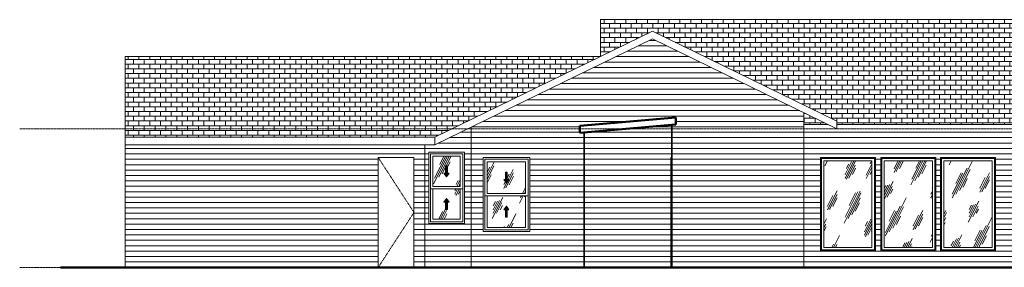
# Model space of a CAD drawing. Header units: inches. Extents: x -1091 to 695, y -12 to 235.
# Tile 1 of 2: x -1091 to -374, y 0 to 180. Entities that reach past the tile are written whole.
import ezdxf

# ---------------------------------------------------------------- set-up
doc = ezdxf.new("R2010")
doc.units = ezdxf.units.IN
doc.header["$MEASUREMENT"] = 0
doc.linetypes.add('Center 1_4_', pattern=[0.53125, 0.25, -0.09375, 0.09375, -0.09375])
doc.linetypes.add('Dash', pattern=[0.23622, 0.11811, -0.11811])
for name, color, linetype, lineweight in [('A-DETL', 90, 'Continuous', 9), ('A-DETL-GENF', 92, 'Continuous', 9), ('A-DOOR', 31, 'Continuous', 9), ('A-FLOR-LEVL', 51, 'Continuous', 9), ('A-GLAZ', 151, 'Continuous', 9), ('A-ROOF', 132, 'Continuous', 9), ('A-ROOF-PATT', 132, 'Continuous', 9), ('A-WALL', 90, 'Continuous', 9), ('A-WALL-PATT', 111, 'Continuous', 9)]:
    doc.layers.add(name, color=color, linetype=linetype, lineweight=lineweight)
pattern_1 = [(0, (-1011.727, 0), (0, 3.937), [])]
pattern_2 = [(0, (-759.227, 0), (0, 3.937), [])]
pattern_3 = [(0, (-677.727, 0), (0, 3.937), [])]
pattern_4 = [(63.435, (-80.22, 47.244), (-13.9102, 41.7304), [17.28, -10.368, 17.28, -10.368, -21.98]), (63.435, (-80.22, 47.244), (-13.9102, 41.7304), [-55.296, 0.253, -21.727]), (63.435, (-80.22, 47.244), (-13.9102, 41.7304), [0.253, -55.043, 6.912, -15.068]), (63.435, (-81.083, 48.108), (-13.9102, 41.7304), [13.824, -17.28, 10.368, -10.368, -25.436]), (63.435, (-81.083, 48.108), (-13.9102, 41.7304), [-51.84, 0.253, -25.183]), (63.435, (-81.083, 48.108), (-13.9102, 41.7304), [0.253, -51.587, 12.096, -13.34]), (63.435, (-81.083, 50.7), (-13.9102, 41.7304), [10.368, -20.736, 6.912, -10.368, -28.892]), (63.435, (-81.083, 50.7), (-13.9102, 41.7304), [-48.384, 0.253, -28.639]), (63.435, (-81.083, 50.7), (-13.9102, 41.7304), [0.253, -48.131, 15.552, -13.34]), (63.435, (-78.49, 48.108), (-13.9102, 41.7304), [10.368, -20.736, 8.64, -37.532]), (63.435, (-75.9, 50.7), (-13.9102, 41.7304), [5.184, -25.92, 3.456, -42.716]), (63.435, (-80.22, 55.02), (-13.9102, 41.7304), [3.456, -25.92, 3.456, -13.824, -30.62]), (63.435, (-80.22, 55.02), (-13.9102, 41.7304), [-46.656, 0.253, -30.367]), (63.435, (-80.22, 55.02), (-13.9102, 41.7304), [0.253, -46.403, 8.64, -21.98]), (63.435, (-64.667, 52.428), (-13.9102, 41.7304), [17.28, -25.92, 20.736, -13.686]), (63.435, (-64.667, 49.836), (-13.9102, 41.7304), [24.192, -17.28, 25.92, -10.23]), (63.435, (-62.94, 50.7), (-13.9102, 41.7304), [27.648, -13.824, 20.736, -15.068]), (63.435, (-60.347, 53.292), (-13.9102, 41.7304), [17.28, -24.192, 13.824, -21.98]), (63.435, (-62.94, 58.476), (-13.9102, 41.7304), [8.64, -34.56, 10.368, -23.708]), (63.435, (-57.755, 55.884), (-13.9102, 41.7304), [6.912, -34.56, 6.912, -28.892])]

# ---------------------------------------------------------------- blocks, each defined once
blk = doc.blocks.new('Planitar-Double-Hung-Single - Default 1-4192178-Left')
at = {"layer": 'A-DETL-GENF'}
h = blk.add_hatch(dxfattribs=at)
h.set_pattern_fill('FP_10', color=256, style=0, pattern_type=2)
h.set_pattern_definition(pattern_4)
h.paths.add_polyline_path([(-781.87, 58.87), (-770, 58.87), (-770, 81), (-790, 81), (-790, 58.87), (-783.67, 58.87)], flags=0)
h.paths.add_polyline_path([(-780, 65.94), (-781.87, 68.6), (-780.67, 68.6), (-780.67, 73.94), (-779.34, 73.94), (-779.34, 68.6), (-778.14, 68.6), (-779.34, 66.89)], flags=0)
for points in [[(-780, 65.94), (-778.14, 68.6), (-779.34, 68.6), (-779.34, 73.94), (-780.67, 73.94), (-780.67, 68.6), (-781.87, 68.6)], [(-780.67, 42.06), (-779.34, 42.06), (-779.34, 47.4), (-778.14, 47.4), (-780, 50.06), (-781.87, 47.4), (-780.67, 47.4), (-780.67, 45.09)]]:
    blk.add_hatch(color=256, dxfattribs=at).paths.add_polyline_path(points, flags=0)
h = blk.add_hatch(dxfattribs=at)
h.set_pattern_fill('FP_10', color=256, style=0, pattern_type=2)
h.set_pattern_definition(pattern_4)
h.paths.add_polyline_path([(-770, 35), (-770, 57.12), (-790, 57.12), (-790, 35), (-779.34, 35)], flags=0)
h.paths.add_polyline_path([(-779.34, 42.06), (-780.67, 42.06), (-780.67, 47.4), (-781.87, 47.4), (-780, 50.06), (-778.14, 47.4), (-779.34, 47.4), (-779.34, 44.33)], flags=0)
for p, q in [((-780.67, 73.94), (-780.67, 68.6)), ((-779.34, 73.94), (-780.67, 73.94)), ((-779.34, 73.94), (-780.67, 73.94)), ((-780.67, 73.94), (-780.67, 68.6)), ((-779.34, 73.94), (-779.34, 68.6)), ((-779.34, 68.6), (-779.34, 73.94)), ((-780.67, 68.6), (-781.87, 68.6)), ((-780, 65.94), (-781.87, 68.6)), ((-780.67, 68.6), (-781.87, 68.6)), ((-781.87, 68.6), (-780, 65.94)), ((-780, 65.94), (-778.14, 68.6)), ((-780, 65.94), (-778.14, 68.6)), ((-778.14, 68.6), (-779.34, 68.6)), ((-778.14, 68.6), (-779.34, 68.6)), ((-780, 50.06), (-781.87, 47.4)), ((-780, 50.06), (-781.87, 47.4)), ((-781.87, 47.4), (-780.67, 47.4)), ((-781.87, 47.4), (-780.67, 47.4)), ((-780.67, 42.06), (-780.67, 47.4)), ((-780.67, 47.4), (-780.67, 42.06)), ((-780, 50.06), (-778.14, 47.4)), ((-778.14, 47.4), (-780, 50.06)), ((-779.34, 47.4), (-778.14, 47.4)), ((-779.34, 42.06), (-779.34, 47.4)), ((-779.34, 42.06), (-779.34, 47.4)), ((-779.34, 47.4), (-778.14, 47.4)), ((-780.67, 42.06), (-779.34, 42.06)), ((-780.67, 42.06), (-779.34, 42.06))]:
    blk.add_line(p, q, dxfattribs=at)
at = {"layer": 'A-GLAZ'}
for p, q in [((-793, 84), (-767, 84)), ((-793, 32), (-793, 84)), ((-791.75, 82.75), (-791.75, 33.25)), ((-768.25, 82.75), (-791.75, 82.75)), ((-790, 58.87), (-790, 81)), ((-770, 81), (-790, 81)), ((-770, 58.87), (-770, 81)), ((-768.25, 33.25), (-768.25, 82.75)), ((-767, 84), (-767, 32)), ((-790, 58.87), (-770, 58.87)), ((-768.25, 57.12), (-791.75, 57.12)), ((-790, 35), (-790, 57.12)), ((-770, 35), (-770, 57.12)), ((-767, 32), (-793, 32)), ((-791.75, 33.25), (-768.25, 33.25)), ((-790, 35), (-770, 35))]:
    blk.add_line(p, q, dxfattribs=at)
blk = doc.blocks.new('Planitar-Double-Hung-Single - Default 1-4193591-Left')
at = {"layer": 'A-DETL-GENF'}
h = blk.add_hatch(dxfattribs=at)
h.set_pattern_fill('FP_10', color=256, style=0, pattern_type=2)
h.set_pattern_definition(pattern_4)
h.paths.add_polyline_path([(-722.46, 53.87), (-722.46, 77), (-750.46, 77), (-750.46, 53.87), (-727.34, 53.87)], flags=0)
h.paths.add_polyline_path([(-736.46, 61.44), (-738.33, 64.1), (-737.13, 64.1), (-737.13, 69.44), (-735.8, 69.44), (-735.8, 64.1), (-734.6, 64.1), (-735.82, 62.36)], flags=0)
for points in [[(-736.46, 61.44), (-734.6, 64.1), (-735.8, 64.1), (-735.8, 69.44), (-737.13, 69.44), (-737.13, 64.1), (-738.33, 64.1)], [(-735.8, 36.56), (-735.8, 41.9), (-734.6, 41.9), (-736.46, 44.56), (-738.33, 41.9), (-737.13, 41.9), (-737.13, 36.56)]]:
    blk.add_hatch(color=256, dxfattribs=at).paths.add_polyline_path(points, flags=0)
h = blk.add_hatch(dxfattribs=at)
h.set_pattern_fill('FP_10', color=256, style=0, pattern_type=2)
h.set_pattern_definition(pattern_4)
h.paths.add_polyline_path([(-737.13, 29), (-722.46, 29), (-722.46, 52.12), (-750.46, 52.12), (-750.46, 29)], flags=0)
h.paths.add_polyline_path([(-735.8, 36.56), (-737.13, 36.56), (-737.13, 41.9), (-738.33, 41.9), (-736.46, 44.56), (-734.6, 41.9), (-735.8, 41.9), (-735.8, 37.46)], flags=0)
for p, q in [((-737.13, 69.44), (-737.13, 64.1)), ((-735.8, 69.44), (-737.13, 69.44)), ((-735.8, 69.44), (-737.13, 69.44)), ((-737.13, 69.44), (-737.13, 64.1)), ((-735.8, 69.44), (-735.8, 64.1)), ((-735.8, 64.1), (-735.8, 69.44)), ((-737.13, 64.1), (-738.33, 64.1)), ((-736.46, 61.44), (-738.33, 64.1)), ((-737.13, 64.1), (-738.33, 64.1)), ((-738.33, 64.1), (-736.46, 61.44)), ((-736.46, 61.44), (-734.6, 64.1)), ((-736.46, 61.44), (-734.6, 64.1)), ((-734.6, 64.1), (-735.8, 64.1)), ((-734.6, 64.1), (-735.8, 64.1)), ((-736.46, 44.56), (-738.33, 41.9)), ((-736.46, 44.56), (-738.33, 41.9)), ((-736.46, 44.56), (-734.6, 41.9)), ((-734.6, 41.9), (-736.46, 44.56)), ((-738.33, 41.9), (-737.13, 41.9)), ((-738.33, 41.9), (-737.13, 41.9)), ((-737.13, 36.56), (-737.13, 41.9)), ((-737.13, 41.9), (-737.13, 36.56)), ((-737.13, 36.56), (-735.8, 36.56)), ((-737.13, 36.56), (-735.8, 36.56)), ((-735.8, 41.9), (-734.6, 41.9)), ((-735.8, 36.56), (-735.8, 41.9)), ((-735.8, 36.56), (-735.8, 41.9)), ((-735.8, 41.9), (-734.6, 41.9))]:
    blk.add_line(p, q, dxfattribs=at)
at = {"layer": 'A-GLAZ'}
for p, q in [((-753.46, 80), (-719.46, 80)), ((-753.46, 26), (-753.46, 80)), ((-719.46, 80), (-719.46, 26)), ((-752.21, 78.75), (-752.21, 27.25)), ((-720.71, 78.75), (-752.21, 78.75)), ((-750.46, 53.87), (-750.46, 77)), ((-722.46, 77), (-750.46, 77)), ((-722.46, 53.87), (-722.46, 77)), ((-720.71, 27.25), (-720.71, 78.75)), ((-720.71, 52.12), (-752.21, 52.12)), ((-750.46, 53.87), (-722.46, 53.87)), ((-750.46, 29), (-750.46, 52.12)), ((-722.46, 29), (-722.46, 52.12)), ((-750.46, 29), (-722.46, 29)), ((-719.46, 26), (-753.46, 26)), ((-752.21, 27.25), (-720.71, 27.25))]:
    blk.add_line(p, q, dxfattribs=at)
blk = doc.blocks.new('Planitar-Fixed - Default 1-4194237-Left')
at = {"layer": 'A-GLAZ'}
h = blk.add_hatch(dxfattribs=at)
h.set_pattern_fill('FP_10', color=256, style=0, pattern_type=2)
h.set_pattern_definition(pattern_4)
h.paths.add_polyline_path([(-470.42, 14.48), (-470.42, 77.52), (-505.46, 77.52), (-505.46, 14.48)], flags=0)
for p, q in [((-467.94, 80), (-507.94, 80)), ((-507.94, 80), (-507.94, 12)), ((-507.19, 12.75), (-507.19, 79.25)), ((-507.19, 79.25), (-468.69, 79.25)), ((-468.69, 79.25), (-468.69, 12.75)), ((-467.94, 12), (-467.94, 80)), ((-505.46, 14.48), (-505.46, 77.52)), ((-505.46, 77.52), (-470.42, 77.52)), ((-470.42, 77.52), (-470.42, 14.48)), ((-470.42, 14.48), (-505.46, 14.48)), ((-507.94, 12), (-467.94, 12)), ((-468.69, 12.75), (-507.19, 12.75))]:
    blk.add_line(p, q, dxfattribs=at)
blk = doc.blocks.new('Planitar-Fixed - Default 1-V1-Left')
at = {"layer": 'A-GLAZ'}
h = blk.add_hatch(dxfattribs=at)
h.set_pattern_fill('FP_10', color=256, style=0, pattern_type=2)
h.set_pattern_definition(pattern_4)
h.paths.add_polyline_path([(-461.5, 14.48), (-426.46, 14.48), (-426.46, 77.52), (-461.5, 77.52), (-461.5, 45.09)], flags=0)
for p, q in [((-423.98, 80), (-463.98, 80)), ((-463.98, 80), (-463.98, 12)), ((-463.23, 12.75), (-463.23, 79.25)), ((-463.23, 79.25), (-424.73, 79.25)), ((-424.73, 79.25), (-424.73, 12.75)), ((-423.98, 12), (-423.98, 80)), ((-461.5, 14.48), (-461.5, 77.52)), ((-461.5, 77.52), (-426.46, 77.52)), ((-426.46, 77.52), (-426.46, 14.48)), ((-426.46, 14.48), (-461.5, 14.48)), ((-463.98, 12), (-423.98, 12)), ((-424.73, 12.75), (-463.23, 12.75))]:
    blk.add_line(p, q, dxfattribs=at)
blk = doc.blocks.new('Planitar-Fixed - Default 1-V2-Left')
at = {"layer": 'A-GLAZ'}
h = blk.add_hatch(dxfattribs=at)
h.set_pattern_fill('FP_10', color=256, style=0, pattern_type=2)
h.set_pattern_definition(pattern_4)
h.paths.add_polyline_path([(-418.04, 14.48), (-383, 14.48), (-383, 77.52), (-418.04, 77.52), (-418.04, 45.09)], flags=0)
for p, q in [((-380.52, 80), (-420.52, 80)), ((-420.52, 80), (-420.52, 12)), ((-419.77, 12.75), (-419.77, 79.25)), ((-419.77, 79.25), (-381.27, 79.25)), ((-381.27, 79.25), (-381.27, 12.75)), ((-380.52, 12), (-380.52, 80)), ((-418.04, 14.48), (-418.04, 77.52)), ((-418.04, 77.52), (-383, 77.52)), ((-383, 77.52), (-383, 14.48)), ((-383, 14.48), (-418.04, 14.48)), ((-420.52, 12), (-380.52, 12)), ((-381.27, 12.75), (-419.77, 12.75))]:
    blk.add_line(p, q, dxfattribs=at)
blk = doc.blocks.new('Planitar - Single Door_Flush Panel - 2_-2_ x 6_-8_-4191490-Left')
at = {"layer": 'A-DOOR', "linetype": 'Dash'}
for p, q in [((-829.73, 80), (-803.73, 40)), ((-803.73, 40), (-829.73, 0))]:
    blk.add_line(p, q, dxfattribs=at)
at = {"layer": 'A-DOOR'}
for p, q in [((-803.73, 80), (-829.73, 80)), ((-829.73, 80), (-829.73, 0)), ((-803.73, 0), (-803.73, 80))]:
    blk.add_line(p, q, dxfattribs=at)

msp = doc.modelspace()

# ---------------------------------------------------------------- hatches: boundary and pattern name
at = {"layer": 'A-ROOF-PATT'}
h = msp.add_hatch(dxfattribs=at)
h.set_pattern_fill('FP_13', color=256, style=0, pattern_type=2)
h.set_pattern_definition([(0, (0, -32.854), (0, 3.452), []), (90, (0, -32.854), (-3.937, 3.452), [3.452, -3.452])])
h.paths.add_polyline_path([(-490.22, 104), (-367.73, 104), (-367.73, 180.48), (-668.1, 180.48), (-668.1, 153.57), (-630.23, 172.04), (-495.98, 106.56), (-495.98, 104)], flags=0)
h.paths.add_polyline_path([(-502.12, 104), (-519.98, 112.71), (-519.98, 104), (-512.51, 104)], flags=0)
h = msp.add_hatch(dxfattribs=at)
h.set_pattern_fill('FP_14', color=256, style=0, pattern_type=2)
h.set_pattern_definition([(0, (0, -38.324), (0, 3.452), []), (90, (0, -38.324), (-3.937, 3.452), [3.452, -3.452])])
h.paths.add_polyline_path([(-892.13, 94.86), (-788.48, 94.86), (-668.1, 153.57), (-1013.98, 153.57), (-1013.98, 94.86)], flags=0)
at = {"layer": 'A-WALL-PATT'}
h = msp.add_hatch(dxfattribs=at)
h.set_pattern_fill('FP_3', color=256, style=0, pattern_type=2)
h.set_pattern_definition(pattern_2)
h.paths.add_polyline_path([(-756.48, 0), (-679.98, 0), (-679.98, 98.26), (-682.98, 98), (-682.98, 103.02), (-613.09, 109.13), (-613.09, 104.11), (-616.12, 103.84), (-616.12, 0), (-519.98, 0), (-519.98, 112.71), (-630.23, 166.48), (-756.48, 104.9), (-756.48, 6.2)], flags=0)
h.paths.add_polyline_path([(-729.43, 26), (-753.46, 26), (-753.46, 80), (-719.46, 80), (-719.46, 26), (-720.71, 26)], flags=0)
h = msp.add_hatch(dxfattribs=at)
h.set_pattern_fill('FP_2', color=256, style=0, pattern_type=2)
h.set_pattern_definition([(0, (-799.477, 0), (0, 3.937), [])])
h.paths.add_polyline_path([(-795.73, 0), (-761.98, 0), (-761.98, 102.22), (-788.48, 89.29), (-795.73, 89.29), (-795.73, 29.28)], flags=0)
h.paths.add_polyline_path([(-791.75, 32), (-793, 32), (-793, 84), (-767, 83.98), (-767, 32), (-783.67, 32)], flags=0)
h = msp.add_hatch(dxfattribs=at)
h.set_pattern_fill('FP_3', color=256, style=0, pattern_type=2)
h.set_pattern_definition(pattern_2)
h.paths.add_polyline_path([(-761.98, 0), (-756.48, 0), (-756.48, 104.9), (-761.98, 102.22), (-761.98, 6.2)], flags=0)
h = msp.add_hatch(dxfattribs=at)
h.set_pattern_fill('FP_7', color=256, style=0, pattern_type=2)
h.set_pattern_definition(pattern_3)
h.paths.add_polyline_path([(-675.2, 0), (-619.24, 0), (-619.24, 103.58), (-675.48, 98.66), (-675.48, 0)], flags=0)
h = msp.add_hatch(dxfattribs=at)
h.set_pattern_fill('FP_8', color=256, style=0, pattern_type=2)
h.set_pattern_definition([(0, (-619.204, 0), (0, 3.937), [])])
h.paths.add_polyline_path([(-616.24, 0), (-616.12, 0), (-616.12, 103.85), (-619.16, 103.58), (-619.16, 0), (-616.73, 0), (-616.73, 80), (-616.24, 80)], flags=0)
h = msp.add_hatch(dxfattribs=at)
h.set_pattern_fill('FP_7', color=256, style=0, pattern_type=2)
h.set_pattern_definition(pattern_3)
h.paths.add_polyline_path([(-679.98, 0), (-675.48, 0), (-675.48, 98.66), (-679.98, 98.26), (-679.98, 45.09)], flags=0)
h = msp.add_hatch(dxfattribs=at)
h.set_pattern_fill('FP_4', color=256, style=0, pattern_type=2)
h.set_pattern_definition([(0, (-523.727, 0), (0, 3.937), [])])
h.paths.add_polyline_path([(-367.73, 0), (-367.73, 98.43), (-519.98, 98.43), (-519.98, 0), (-404.05, 0)], flags=0)
h.paths.add_polyline_path([(-458.28, 12), (-463.98, 12), (-463.98, 80), (-423.98, 80), (-423.98, 12)], flags=0)
h.paths.add_polyline_path([(-420.52, 12), (-420.52, 80), (-380.52, 80), (-380.52, 12), (-404.05, 12)], flags=0)
h.paths.add_polyline_path([(-507.94, 12), (-507.94, 80), (-467.94, 80), (-467.94, 12)], flags=0)
h = msp.add_hatch(dxfattribs=at)
h.set_pattern_fill('FP_1', color=256, style=0, pattern_type=2)
h.set_pattern_definition(pattern_1)
h.paths.add_polyline_path([(-1011.98, 0), (-1009.48, 0), (-1009.48, 89.29), (-1013.98, 89.29), (-1013.98, 0)], flags=0)
h = msp.add_hatch(dxfattribs=at)
h.set_pattern_fill('FP_1', color=256, style=0, pattern_type=2)
h.set_pattern_definition(pattern_1)
h.paths.add_polyline_path([(-1009.48, 0), (-829.73, 0), (-829.73, 80), (-803.73, 80), (-803.73, 0), (-795.73, 0), (-795.73, 89.29), (-1009.48, 89.29)], flags=0)

# ---------------------------------------------------------------- linework, layer by layer
at = {"layer": 'A-DETL', "lineweight": 18}
for p, q in [((-788.48, 94.86), (-630.23, 172.04)), ((-630.23, 172.04), (-495.98, 106.56)), ((-630.23, 166.48), (-788.48, 89.29)), ((-495.98, 101), (-630.23, 166.48)), ((-519.98, 112.71), (-519.98, 0)), ((-761.98, 102.22), (-761.98, 0)), ((-495.98, 106.56), (-495.98, 101)), ((-788.48, 89.29), (-788.48, 94.86))]:
    msp.add_line(p, q, dxfattribs=at)
at = {"layer": 'A-DETL', "lineweight": 50}
for p, q in [((-613.09, 109.13), (-682.98, 103.02)), ((-613.09, 104.11), (-613.09, 109.13)), ((-682.98, 98), (-613.09, 104.11)), ((-682.98, 103.02), (-682.98, 98)), ((-1060.98, 0), (473.02, 0))]:
    msp.add_line(p, q, dxfattribs=at)
at = {"layer": 'A-DETL', "lineweight": 35}
for p, q in [((-616.12, 103.85), (-616.12, 0)), ((-679.98, 98.26), (-679.98, 0))]:
    msp.add_line(p, q, dxfattribs=at)
at = {"layer": 'A-FLOR-LEVL', "linetype": 'Center 1_4_'}
for p, q in [((-1090.64, 101), (694.78, 101)), ((-1090.64, 0), (694.78, 0))]:
    msp.add_line(p, q, dxfattribs=at)
at = {"layer": 'A-ROOF'}
for p, q in [((-367.73, 180.48), (-668.1, 180.48)), ((-668.1, 180.48), (-668.1, 153.57)), ((-788.48, 94.86), (-630.23, 172.04)), ((-630.23, 172.04), (-495.98, 106.56)), ((-630.23, 166.48), (-788.48, 89.29)), ((-495.98, 101), (-630.23, 166.48)), ((-668.1, 153.57), (-1013.98, 153.57)), ((-1013.98, 153.57), (-1013.98, 89.29)), ((-613.09, 109.13), (-682.98, 103.02)), ((-613.09, 109.13), (-613.09, 104.11)), ((-682.98, 98), (-613.09, 104.11)), ((-682.98, 103.02), (-682.98, 98)), ((-519.98, 104), (-502.12, 104)), ((-495.98, 106.56), (-495.98, 101)), ((-495.98, 104), (-367.73, 104)), ((-1013.98, 94.86), (-788.48, 94.86)), ((-788.48, 89.29), (-788.48, 94.86)), ((-367.73, 98.43), (-519.98, 98.43)), ((-788.48, 89.29), (-1013.98, 89.29))]:
    msp.add_line(p, q, dxfattribs=at)
at = {"layer": 'A-WALL'}
for p, q in [((-519.98, 0), (-519.98, 112.71)), ((-761.98, 0), (-761.98, 102.22)), ((-616.12, 0), (-616.12, 103.85)), ((-679.98, 0), (-679.98, 98.26)), ((-1013.98, 0), (-1013.98, 89.29)), ((-795.73, 0), (-795.73, 89.29)), ((-829.73, 0), (-829.73, 80)), ((-829.73, 80), (-803.73, 80)), ((-803.73, 80), (-803.73, 0)), ((-616.73, 0), (-616.73, 80)), ((-616.73, 80), (-616.24, 80)), ((-616.24, 80), (-616.24, 0)), ((-507.94, 12), (-507.94, 80)), ((-507.94, 80), (-467.94, 80)), ((-467.94, 80), (-467.94, 12)), ((-463.98, 12), (-463.98, 80)), ((-463.98, 80), (-423.98, 80)), ((-423.98, 80), (-423.98, 12)), ((-420.52, 12), (-420.52, 80)), ((-420.52, 80), (-380.52, 80)), ((-380.52, 80), (-380.52, 12)), ((-467.94, 12), (-507.94, 12)), ((-423.98, 12), (-463.98, 12)), ((-380.52, 12), (-420.52, 12)), ((-1011.98, 0), (-1013.98, 0))]:
    msp.add_line(p, q, dxfattribs=at)

# ---------------------------------------------------------------- block references
at = {"layer": 'A-DOOR'}
msp.add_blockref('Planitar - Single Door_Flush Panel - 2_-2_ x 6_-8_-4191490-Left', (0, 0), dxfattribs=at)
at = {"layer": 'A-GLAZ'}
for name in ['Planitar-Double-Hung-Single - Default 1-4192178-Left', 'Planitar-Double-Hung-Single - Default 1-4193591-Left', 'Planitar-Fixed - Default 1-4194237-Left', 'Planitar-Fixed - Default 1-V1-Left', 'Planitar-Fixed - Default 1-V2-Left']:
    msp.add_blockref(name, (0, 0), dxfattribs=at)

doc.saveas('drawing.dxf')
